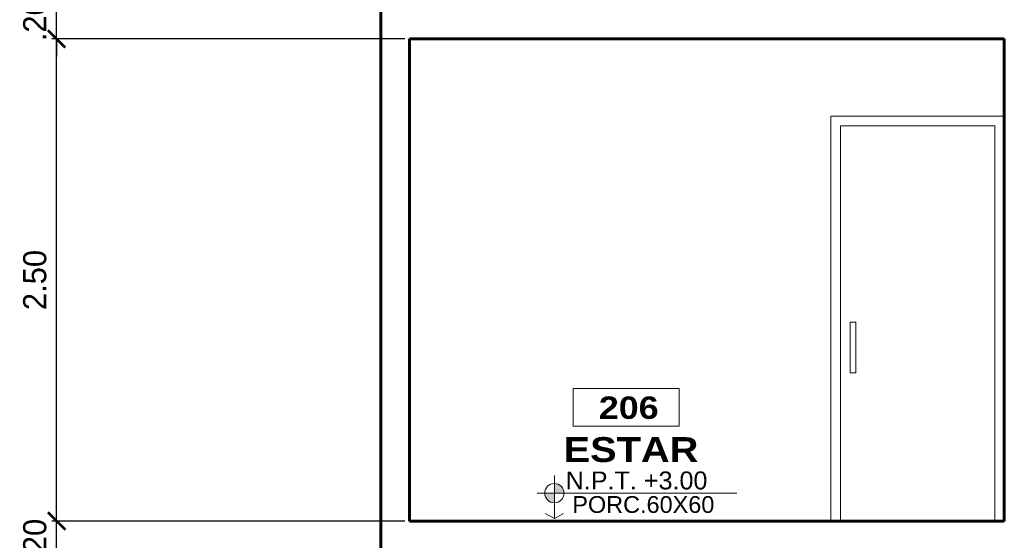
# Model space of a CAD drawing. Header units: metres. Extents: x -13 to 533, y -25 to 219.
# Tile 84 of 99: x 104.43 to 109.54, y 14.01 to 16.71. Entities that reach past the tile are written whole.
import ezdxf
from ezdxf.enums import TextEntityAlignment as Align

# ---------------------------------------------------------------- set-up
doc = ezdxf.new("R2010")
doc.units = ezdxf.units.M
for name, color, linetype, lineweight in [('COTAS', 4, 'Continuous', 13), ('NPT', 255, 'Continuous', 13), ('Pluma 0.1', 252, 'Continuous', 9), ('Pluma 0.2', 252, 'Continuous', 20), ('PLUMA 0.8', 1, 'Continuous', 60), ('TEXTO', 14, 'Continuous', 40), ('Textos', 7, 'Continuous', 0)]:
    doc.layers.add(name, color=color, linetype=linetype, lineweight=lineweight)
doc.styles.add('ARIAL BLACK', font='txt', dxfattribs={"height": 0.1})
doc.styles.add('STYLE1', font='arial.ttf', dxfattribs={"height": 0.3})
doc.styles.add('TEXTOCENT', font='GOTHIC.TTF')
doc.dimstyles.new('PLANTA50', dxfattribs={"dimscale": 0.5, "dimtxt": 0.2, "dimasz": 0.15, "dimexe": 0.1, "dimexo": 0.1, "dimgap": 0.1, "dimtad": 2, "dimzin": 7, "dimdsep": 46, "dimtxsty": 'TEXTOCENT', "dimblk": 'ARCHTICK', "dimcen": 0.2, "dimdle": 0.1, "dimclrd": 8, "dimclre": 8, "dimclrt": 256, "dimaunit": 1, "dimadec": 0, "dimazin": 0, "dimtfac": 1, "dimtix": 1, "dimtmove": 2, "dimatfit": 3, "dimldrblk": 'ARCHTICK', "dimfxl": 1, "dimtolj": 1, "dimtzin": 0, "dimarcsym": 0})

# ---------------------------------------------------------------- blocks, each defined once
blk = doc.blocks.new('rtyjety')
at = {"layer": 'NPT', "lineweight": 20, "extrusion": (-1.47885e-11, -2.65303e-07, 1)}
h = blk.add_hatch(color=256, dxfattribs=at)
h.paths.add_polyline_path([(-24.4202, -23.5312), (-24.4202, -23.6249), (-24.3264, -23.6249, 0.414214)])
h.paths.add_polyline_path([(-24.4202, -23.6249), (-24.5139, -23.6249, 0.414214), (-24.4202, -23.7187)])
at = {"layer": 'NPT', "lineweight": 20, "extrusion": (-1.2658e-11, -2.65304e-07, 1)}
for p, q in [((-24.4202, -23.4537, 0), (-24.4202, -23.8712, 0)), ((-24.5882, -23.6249, 0), (-22.6454, -23.6249, 0)), ((-24.4202, -23.8712, 0), (-24.5106, -23.8231, 0)), ((-24.4202, -23.8712, 0), (-24.3297, -23.8231, 0))]:
    blk.add_line(p, q, dxfattribs=at)
blk.add_circle((-24.4202, -23.6249, 0), 0.0938, dxfattribs=at)
blk = doc.blocks.new('NOMBRES AMBIENTES DIFER 1')
at = {"layer": 'Textos', "color": 8}
blk.add_lwpolyline([(0.243, 1.342), (1.6, 1.342), (1.6, 0.858), (0.243, 0.858)], close=True, dxfattribs=at)
at = {"layer": 'NPT', "extrusion": (1.2658e-11, 2.65304e-07, 1), "xscale": 1.318472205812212, "yscale": 1.318472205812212, "zscale": 1.318472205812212, "rotation": 359.9999999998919}
blk.add_blockref('rtyjety', (32.197, 31.148, 0), dxfattribs=at)
at = {"layer": 'Textos', "color": 30, "style": 'STYLE1'}
blk.add_text('N.P.T.', height=0.2307, rotation=360, dxfattribs=at).set_placement((0.145, 0.046))
at = {"layer": 'Textos', "color": 8, "style": 'ARIAL BLACK'}
blk.add_attdef('B-300', text='', height=0.287, rotation=360, dxfattribs=at).set_placement((0.954, 0.951), align=Align.CENTER)
at = {"layer": 'Textos', "style": 'ARIAL BLACK'}
blk.add_attdef('NOMBRE', text='', height=0.319, rotation=360, dxfattribs=at).set_placement((1.012, 0.413), align=Align.CENTER)
at = {"layer": 'Textos', "color": 30, "style": 'STYLE1'}
blk.add_attdef('0.00', (1.149, 0.046), '', height=0.231, rotation=360, dxfattribs=at)
at = {"layer": 'Textos', "color": 35, "style": 'STYLE1'}
for tag, p in [('PISO:', (0.186, -0.468)), ('SERIE', (0.161, -0.763)), ('COLOR', (0.119, -1.093))]:
    blk.add_attdef(tag, p, '', height=0.215, rotation=360, dxfattribs=at)
blk = doc.blocks.new('_ARCHTICK')
at = {"color": 0, "linetype": 'ByBlock', "const_width": 0.15}
blk.add_lwpolyline([(-0.5, -0.5), (0.5, 0.5)], dxfattribs=at)
blk = doc.blocks.new('*D629')
at = {"layer": 'COTAS', "color": 251, "linetype": 'Continuous', "lineweight": -2, "transparency": 16777216}
for p, q in [((104.6226, 14.1087), (104.6226, 14.1987)), ((106.4295, 14.1087), (104.5976, 14.1087)), ((104.6226, 13.9087), (104.6226, 14.1087)), ((106.4295, 13.9087), (104.5976, 13.9087)), ((104.6226, 13.9087), (104.6226, 13.8187))]:
    blk.add_line(p, q, dxfattribs=at)
at = {"layer": 'Defpoints', "color": 0, "lineweight": 5, "transparency": 16777216}
for p in [(104.6226, 14.1087), (106.4545, 14.1087), (106.4545, 13.9087)]:
    blk.add_point(p, dxfattribs=at)
at = {"layer": 'COTAS', "color": 251, "lineweight": -2, "transparency": 16777216, "xscale": 0.09, "yscale": 0.09, "zscale": 0.09}
for p, rotation in [((104.6226, 14.1087), 270), ((104.6226, 13.9087), 90)]:
    blk.add_blockref('_ARCHTICK', p, dxfattribs=dict(at, rotation=rotation))
at = {"layer": 'COTAS', "transparency": 16777216, "insert": (104.5096, 14.0087), "char_height": 0.12, "attachment_point": 5, "rotation": 90, "style": 'TEXTOCENT'}
blk.add_mtext('\\A1;.20', dxfattribs=at)
blk = doc.blocks.new('*D630')
at = {"layer": 'COTAS', "color": 251, "linetype": 'Continuous', "lineweight": -2, "transparency": 16777216}
for p, q in [((104.6226, 14.0587), (104.6226, 16.6587)), ((106.4295, 16.6087), (104.5976, 16.6087)), ((106.4295, 14.1087), (104.5976, 14.1087))]:
    blk.add_line(p, q, dxfattribs=at)
at = {"layer": 'Defpoints', "color": 0, "lineweight": 5, "transparency": 16777216}
for p in [(104.6226, 16.6087), (106.4545, 16.6087), (106.4545, 14.1087)]:
    blk.add_point(p, dxfattribs=at)
at = {"layer": 'COTAS', "color": 251, "lineweight": -2, "transparency": 16777216, "xscale": 0.09, "yscale": 0.09, "zscale": 0.09}
for p, rotation in [((104.6226, 16.6087), 90), ((104.6226, 14.1087), 270)]:
    blk.add_blockref('_ARCHTICK', p, dxfattribs=dict(at, rotation=rotation))
at = {"layer": 'COTAS', "transparency": 16777216, "insert": (104.5096, 15.3587), "char_height": 0.12, "attachment_point": 5, "rotation": 90, "style": 'TEXTOCENT'}
blk.add_mtext('\\A1;2.50', dxfattribs=at)
blk = doc.blocks.new('*D631')
at = {"layer": 'COTAS', "color": 251, "linetype": 'Continuous', "lineweight": -2, "transparency": 16777216}
for p, q in [((104.6226, 16.8087), (104.6226, 16.8987)), ((106.4295, 16.8087), (104.5976, 16.8087)), ((104.6226, 16.6087), (104.6226, 16.8087)), ((106.4295, 16.6087), (104.5976, 16.6087)), ((104.6226, 16.6087), (104.6226, 16.5187))]:
    blk.add_line(p, q, dxfattribs=at)
at = {"layer": 'Defpoints', "color": 0, "lineweight": 5, "transparency": 16777216}
for p in [(104.6226, 16.8087), (106.4545, 16.8087), (106.4545, 16.6087)]:
    blk.add_point(p, dxfattribs=at)
at = {"layer": 'COTAS', "color": 251, "lineweight": -2, "transparency": 16777216, "xscale": 0.09, "yscale": 0.09, "zscale": 0.09}
for p, rotation in [((104.6226, 16.8087), 270), ((104.6226, 16.6087), 90)]:
    blk.add_blockref('_ARCHTICK', p, dxfattribs=dict(at, rotation=rotation))
at = {"layer": 'COTAS', "transparency": 16777216, "insert": (104.5096, 16.7087), "char_height": 0.12, "attachment_point": 5, "rotation": 90, "style": 'TEXTOCENT'}
blk.add_mtext('\\A1;.20', dxfattribs=at)

msp = doc.modelspace()

# ---------------------------------------------------------------- linework, layer by layer
at = {"layer": 'Pluma 0.1'}
msp.add_lwpolyline([(109.4914, 14.1087), (109.4914, 16.1587), (108.6914, 16.1587), (108.6914, 14.1087)], dxfattribs=at)
msp.add_lwpolyline([(108.7415, 15.1404), (108.77, 15.1404), (108.77, 14.877), (108.7415, 14.877)], close=True, dxfattribs=at)
at = {"layer": 'Pluma 0.2', "color": 0}
msp.add_lwpolyline([(108.6414, 14.1088), (108.6414, 16.2087), (109.5414, 16.2087), (109.5414, 14.1088)], dxfattribs=at)
at = {"layer": 'PLUMA 0.8'}
for points in [[(106.4545, 19.5087), (106.4545, 20.7087), (106.3045, 20.7087), (106.3045, 11.1087)], [(106.4545, 14.1087), (106.4545, 16.6087)], [(106.4545, 16.6087), (109.5414, 16.6087)], [(109.5414, 16.6087), (109.5414, 14.1087)], [(109.5414, 14.1087), (106.4545, 14.1087)]]:
    msp.add_lwpolyline(points, dxfattribs=at)

# ---------------------------------------------------------------- block references
at = {"layer": 'TEXTO'}
ref = msp.add_blockref('NOMBRES AMBIENTES DIFER 1', (107.2061, 14.2536, 0), dxfattribs=dict(at, xscale=0.4044226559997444, yscale=0.4044226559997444, zscale=0.4044226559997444))
ref.add_attrib('B-300', '206', dxfattribs={"layer": 'Textos', "color": 8, "height": 0.1162, "rotation": 360, "style": 'ARIAL BLACK'}).set_placement((107.592, 14.6384), align=Align.CENTER)
ref.add_attrib('NOMBRE', 'ESTAR', dxfattribs={"layer": 'Textos', "height": 0.12912, "rotation": 360, "style": 'ARIAL BLACK'}).set_placement((107.6038, 14.4146), align=Align.CENTER)
ref.add_attrib('0.00', '+3.00', (107.6707, 14.2724), dxfattribs={"layer": 'Textos', "color": 30, "height": 0.09331, "rotation": 360, "style": 'STYLE1'})
ref.add_attrib('PISO:', 'PORC.60X60', (107.2991, 14.1508), dxfattribs={"layer": 'Textos', "color": 35, "height": 0.08713, "rotation": 360, "style": 'STYLE1'})

# ---------------------------------------------------------------- dimensions: what is measured, and where the dimension line sits
at = {"layer": 'COTAS'}
for base, p1, p2, picture, middle in [((104.6226, 16.8087), (106.4545, 16.6087), (106.4545, 16.8087), '*D631', (104.5096, 16.7087)), ((104.6226, 16.6087), (106.4545, 14.1087), (106.4545, 16.6087), '*D630', (104.5096, 15.3587)), ((104.6226, 14.1087), (106.4545, 13.9087), (106.4545, 14.1087), '*D629', (104.5096, 14.0087))]:
    dim = msp.add_linear_dim(base=base, p1=p1, p2=p2, angle=90, dimstyle='PLANTA50', override={"dimtxt": 0.24, "dimasz": 0.18, "dimexe": 0.05, "dimexo": 0.05, "dimclrd": 251, "dimclre": 251}, dxfattribs=at)
    dim.commit()
    dim.dimension.update_dxf_attribs({"geometry": picture, "text_midpoint": middle})

doc.saveas('drawing.dxf')
